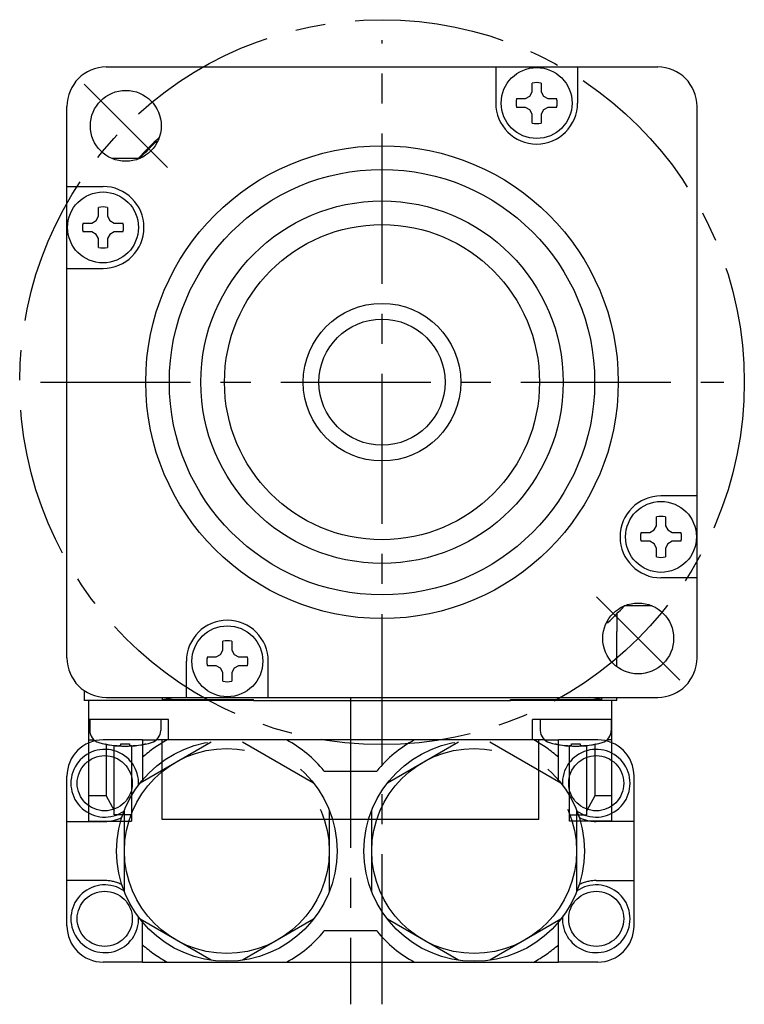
# Model space of a CAD drawing. Header units: millimetres. Extents: x 47 to 338, y 171 to 242.
# Tile 3 of 3: x 292 to 338, y 171 to 233. Entities that reach past the tile are written whole.
import ezdxf

# ---------------------------------------------------------------- set-up
doc = ezdxf.new("R2010")
doc.units = ezdxf.units.MM
doc.linetypes.add('CENTER', pattern=[50.8, 31.75, -6.35, 6.35, -6.35])
doc.linetypes.add('PHANTOM', pattern=[63.5, 31.75, -6.35, 6.35, -6.35, 6.35, -6.35])
doc.layers.add('CTR', color=2, linetype='CENTER')
doc.layers.add('PHANTOM', color=3, linetype='PHANTOM')

msp = doc.modelspace()

# ---------------------------------------------------------------- linework, layer by layer
for p, q in [((297.5, 230), (332.5, 230)), ((322.217, 230), (322.217, 227.711)), ((327.417, 230), (327.417, 227.711)), ((324.537, 228.421), (324.537, 228.981)), ((325.097, 228.981), (325.097, 228.421)), ((324.108, 227.991), (324.38, 228.148)), ((324.38, 228.148), (324.537, 228.421)), ((325.097, 228.421), (325.254, 228.148)), ((325.254, 228.148), (325.527, 227.991)), ((295, 192.5), (295, 227.5)), ((323.548, 227.991), (324.108, 227.991)), ((324.108, 227.431), (323.548, 227.431)), ((324.38, 227.274), (324.108, 227.431)), ((325.527, 227.431), (325.254, 227.274)), ((325.527, 227.991), (326.087, 227.991)), ((326.087, 227.431), (325.527, 227.431)), ((335, 192.5), (335, 227.5)), ((324.537, 227.001), (324.38, 227.274)), ((324.537, 226.442), (324.537, 227.001)), ((325.254, 227.274), (325.097, 227.001)), ((325.097, 227.001), (325.097, 226.442)), ((300.743, 225.25), (300.657, 225.25)), ((299.617, 224.2), (297.843, 224.2)), ((299.626, 224.198), (299.617, 224.2)), ((295, 222.417), (297.289, 222.417)), ((297.009, 220.527), (297.009, 221.087)), ((297.569, 221.087), (297.569, 220.527)), ((296.019, 220.097), (296.579, 220.097)), ((296.579, 220.097), (296.852, 220.254)), ((296.852, 220.254), (297.009, 220.527)), ((297.569, 220.527), (297.726, 220.254)), ((297.726, 220.254), (297.999, 220.097)), ((297.999, 220.097), (298.558, 220.097)), ((296.579, 219.537), (296.019, 219.537)), ((296.852, 219.38), (296.579, 219.537)), ((297.009, 219.108), (296.852, 219.38)), ((297.726, 219.38), (297.569, 219.108)), ((297.999, 219.537), (297.726, 219.38)), ((298.558, 219.537), (297.999, 219.537)), ((297.009, 218.548), (297.009, 219.108)), ((297.569, 219.108), (297.569, 218.548)), ((295, 217.217), (297.289, 217.217)), ((335, 202.783), (332.711, 202.783)), ((332.431, 200.892), (332.431, 201.452)), ((332.991, 201.452), (332.991, 200.892)), ((332.001, 200.463), (332.274, 200.62)), ((332.274, 200.62), (332.431, 200.892)), ((332.991, 200.892), (333.148, 200.62)), ((333.148, 200.62), (333.421, 200.463)), ((331.442, 200.463), (332.001, 200.463)), ((333.421, 200.463), (333.981, 200.463)), ((332.001, 199.903), (331.442, 199.903)), ((332.274, 199.746), (332.001, 199.903)), ((332.431, 199.473), (332.274, 199.746)), ((332.431, 198.913), (332.431, 199.473)), ((333.148, 199.746), (332.991, 199.473)), ((332.991, 199.473), (332.991, 198.913)), ((333.421, 199.903), (333.148, 199.746)), ((333.981, 199.903), (333.421, 199.903)), ((335, 197.583), (332.711, 197.583)), ((330.374, 195.802), (330.383, 195.8)), ((332.157, 195.8), (330.383, 195.8)), ((329.9, 195.294), (329.9, 194.186)), ((329.257, 194.75), (329.343, 194.75)), ((329.9, 191.95), (329.9, 194.186)), ((304.903, 192.999), (304.903, 193.558)), ((305.463, 193.558), (305.463, 192.999)), ((303.913, 192.569), (304.473, 192.569)), ((304.473, 192.569), (304.746, 192.726)), ((304.746, 192.726), (304.903, 192.999)), ((305.463, 192.999), (305.62, 192.726)), ((305.62, 192.726), (305.892, 192.569)), ((305.892, 192.569), (306.452, 192.569)), ((302.583, 190), (302.583, 192.289)), ((304.473, 192.009), (303.913, 192.009)), ((304.746, 191.852), (304.473, 192.009)), ((304.903, 191.579), (304.746, 191.852)), ((305.62, 191.852), (305.463, 191.579)), ((305.892, 192.009), (305.62, 191.852)), ((306.452, 192.009), (305.892, 192.009)), ((307.783, 190), (307.783, 192.289)), ((304.903, 191.019), (304.903, 191.579)), ((305.463, 191.579), (305.463, 191.019)), ((296.1, 190.432), (296.1, 189.8)), ((297.5, 190), (332.5, 190)), ((301.074, 189.855), (301.074, 190)), ((301.074, 189.855), (301.8, 190)), ((328.926, 189.855), (328.2, 190)), ((328.926, 190), (328.926, 189.855)), ((329.9, 189.8), (329.9, 190)), ((306.85, 189.8), (296.1, 189.8)), ((296.4, 182.15), (296.4, 189.8)), ((301.074, 189.855), (306.85, 189.855)), ((306.85, 189.8), (306.85, 189.855)), ((306.85, 189.8), (323.15, 189.8)), ((323.15, 189.855), (328.926, 189.855)), ((323.15, 189.8), (323.15, 189.855)), ((329.9, 189.8), (323.15, 189.8)), ((329.6, 182.15), (329.6, 189.8)), ((301.45, 188.6), (296.4, 188.6)), ((296.45, 188.6), (296.45, 187.906)), ((300.95, 188.6), (300.95, 187.906)), ((301.45, 187.3), (301.45, 188.6)), ((329.6, 188.6), (324.55, 188.6)), ((324.55, 187.3), (324.55, 188.6)), ((325.05, 188.6), (325.05, 187.906)), ((329.55, 188.6), (329.55, 187.906)), ((296.4, 187.3), (296.728, 187.3)), ((297.4, 187.043), (297.431, 187.043)), ((297.486, 187.028), (297.486, 183.76)), ((298, 182.55), (298, 186.946)), ((298.42, 186.949), (298.42, 187.043)), ((298.42, 187.043), (298.98, 187.043)), ((298.98, 187.043), (298.98, 186.949)), ((299.1, 186.919), (299.1, 182.15)), ((299.969, 187.043), (300, 187.043)), ((325.328, 187.3), (300.672, 187.3)), ((301.05, 182.25), (301.05, 187.3)), ((324.95, 182.25), (324.95, 187.3)), ((326, 187.043), (326.031, 187.043)), ((326.9, 182.15), (326.9, 186.919)), ((327.02, 187.043), (327.58, 187.043)), ((327.02, 186.949), (327.02, 187.043)), ((327.58, 187.043), (327.58, 186.949)), ((328, 182.55), (328, 186.946)), ((328.514, 187.028), (328.514, 183.76)), ((328.569, 187.043), (328.6, 187.043)), ((329.6, 187.3), (329.272, 187.3)), ((297.486, 183.76), (296.4, 183.76)), ((297.486, 183.76), (298, 182.813)), ((328.514, 183.76), (328, 182.813)), ((329.6, 183.76), (328.514, 183.76)), ((299.1, 182.55), (298, 182.55)), ((326.9, 182.55), (328, 182.55)), ((296.4, 182.15), (299.1, 182.15)), ((324.95, 182.25), (301.05, 182.25)), ((329.6, 182.15), (326.9, 182.15))]:
    msp.add_line(p, q)
for centre, radius in [((324.817, 227.711), 2.25), ((298.737, 226.263), 2.25), ((315, 210), 15), ((315, 210), 13.5), ((297.289, 219.817), 2.25), ((315, 210), 11.5), ((315, 210), 10), ((315, 210), 5), ((315, 210), 4), ((332.711, 200.183), 2.25), ((331.263, 193.737), 2.25), ((305.183, 192.289), 2.25)]:
    msp.add_circle(centre, radius)
for centre, radius, start, end in [((297.5, 227.5), 2.5, 90, 180), ((332.5, 227.5), 2.5, 0, 90), ((324.817, 227.711), 1.3, 77.56191, 102.43809), ((324.817, 227.711), 2.6, 180, 0), ((324.817, 227.711), 1.3, 167.56191, 192.43809), ((324.817, 227.711), 1.3, 347.56191, 12.43809), ((324.817, 227.711), 1.3, 257.56191, 282.43809), ((315, 210), 21, 132.36261, 137.45333), ((315, 210), 20.935, 133.24379, 137.28984), ((297.289, 219.817), 2.6, 270, 90), ((297.289, 219.817), 1.3, 77.56191, 102.43809), ((297.289, 219.817), 1.3, 167.56191, 192.43809), ((297.289, 219.817), 1.3, 347.56191, 12.43809), ((297.289, 219.817), 1.3, 257.56191, 282.43809), ((332.711, 200.183), 2.6, 90, 270), ((332.711, 200.183), 1.3, 77.56191, 102.43809), ((332.711, 200.183), 1.3, 167.56191, 192.43809), ((332.711, 200.183), 1.3, 347.56191, 12.43809), ((332.711, 200.183), 1.3, 257.56191, 282.43809), ((315, 210), 20.935, 313.24379, 317.28984), ((305.183, 192.289), 2.6, 0, 180), ((305.183, 192.289), 1.3, 77.56191, 102.43809), ((297.5, 192.5), 2.5, 180, 270), ((305.183, 192.289), 1.3, 167.56191, 192.43809), ((305.183, 192.289), 1.3, 347.56191, 12.43809), ((332.5, 192.5), 2.5, 270, 0), ((305.183, 192.289), 1.3, 257.56191, 282.43809), ((297.25, 187.906), 0.8, 180, 253.80865), ((300.15, 187.906), 0.8, 286.19135, 0), ((325.85, 187.906), 0.8, 180, 253.80865), ((328.75, 187.906), 0.8, 286.19135, 0), ((298.7, 192.9), 6, 253.80865, 286.19135), ((298.7, 192.9), 5.993, 257.77143, 263.19887), ((298.7, 192.9), 5.993, 276.80113, 282.22857), ((327.3, 192.9), 6, 253.80865, 286.19135), ((327.3, 192.9), 5.993, 257.77143, 263.19887), ((327.3, 192.9), 5.993, 276.80113, 282.22857)]:
    msp.add_arc(centre, radius, start, end)
for points, knots in [([(297.99, 186.949), (297.995, 186.948), (298.001, 186.948), (298.01, 186.947), (298.016, 186.946), (298.021, 186.946), (298.024, 186.946), (298.026, 186.946), (298.029, 186.945), (298.035, 186.945), (298.043, 186.944), (298.053, 186.943), (298.063, 186.943), (298.072, 186.942), (298.078, 186.942), (298.081, 186.941), (298.083, 186.941), (298.086, 186.941), (298.09, 186.941), (298.096, 186.94), (298.103, 186.94), (298.109, 186.939), (298.112, 186.939), (298.115, 186.939), (298.116, 186.939), (298.119, 186.939), (298.122, 186.939), (298.128, 186.938), (298.137, 186.938), (298.147, 186.937), (298.155, 186.937), (298.162, 186.936), (298.166, 186.936), (298.17, 186.936), (298.172, 186.936), (298.176, 186.935), (298.182, 186.935), (298.189, 186.935), (298.195, 186.935), (298.201, 186.934), (298.205, 186.934), (298.207, 186.934), (298.211, 186.934), (298.215, 186.934), (298.222, 186.933), (298.231, 186.933), (298.245, 186.933), (298.256, 186.932), (298.263, 186.932)], [0, 0, 0, 0, 0.0625, 0.09375, 0.125, 0.140625, 0.15625, 0.164062, 0.171875, 0.1875, 0.21875, 0.25, 0.28125, 0.3125, 0.328125, 0.335938, 0.34375, 0.359375, 0.375, 0.40625, 0.4375, 0.46875, 0.484375, 0.492188, 0.5, 0.507812, 0.515625, 0.53125, 0.5625, 0.59375, 0.625, 0.640625, 0.65625, 0.664062, 0.671875, 0.6875, 0.71875, 0.75, 0.78125, 0.8125, 0.828125, 0.835938, 0.84375, 0.859375, 0.875, 0.90625, 0.9375, 1, 1, 1, 1]), ([(298.263, 186.932), (298.266, 186.932), (298.271, 186.932), (298.277, 186.933), (298.282, 186.933), (298.285, 186.933), (298.289, 186.934), (298.293, 186.934), (298.299, 186.934), (298.305, 186.935), (298.31, 186.935), (298.314, 186.936), (298.317, 186.936), (298.32, 186.936), (298.324, 186.936), (298.328, 186.937), (298.331, 186.937), (298.334, 186.937), (298.335, 186.938), (298.339, 186.938), (298.342, 186.938), (298.347, 186.939), (298.353, 186.94), (298.359, 186.94), (298.364, 186.941), (298.368, 186.941), (298.37, 186.942), (298.373, 186.942), (298.377, 186.943), (298.381, 186.943), (298.384, 186.943), (298.387, 186.944), (298.39, 186.944), (298.393, 186.945), (298.399, 186.946), (298.408, 186.947), (298.416, 186.948), (298.42, 186.949)], [0, 0, 0, 0, 0.0625, 0.125, 0.15625, 0.171875, 0.1875, 0.21875, 0.25, 0.28125, 0.3125, 0.328125, 0.34375, 0.375, 0.40625, 0.4375, 0.46875, 0.484375, 0.5, 0.515625, 0.53125, 0.5625, 0.59375, 0.625, 0.65625, 0.671875, 0.6875, 0.71875, 0.75, 0.78125, 0.8125, 0.828125, 0.84375, 0.859375, 0.875, 0.9375, 1, 1, 1, 1]), ([(298.98, 186.949), (298.983, 186.948), (298.988, 186.948), (298.994, 186.947), (298.999, 186.946), (299.002, 186.945), (299.006, 186.945), (299.01, 186.944), (299.016, 186.943), (299.022, 186.943), (299.027, 186.942), (299.031, 186.941), (299.034, 186.941), (299.037, 186.941), (299.041, 186.94), (299.045, 186.94), (299.048, 186.939), (299.051, 186.939), (299.052, 186.939), (299.056, 186.939), (299.059, 186.938), (299.064, 186.938), (299.07, 186.937), (299.076, 186.937), (299.081, 186.936), (299.085, 186.936), (299.087, 186.935), (299.09, 186.935), (299.094, 186.935), (299.098, 186.935), (299.101, 186.934), (299.104, 186.934), (299.107, 186.934), (299.11, 186.934), (299.116, 186.933), (299.125, 186.933), (299.133, 186.932), (299.137, 186.932)], [0, 0, 0, 0, 0.0625, 0.125, 0.15625, 0.171875, 0.1875, 0.21875, 0.25, 0.28125, 0.3125, 0.328125, 0.34375, 0.375, 0.40625, 0.4375, 0.46875, 0.484375, 0.5, 0.515625, 0.53125, 0.5625, 0.59375, 0.625, 0.65625, 0.671875, 0.6875, 0.71875, 0.75, 0.78125, 0.8125, 0.828125, 0.84375, 0.859375, 0.875, 0.9375, 1, 1, 1, 1]), ([(299.137, 186.932), (299.142, 186.932), (299.148, 186.932), (299.157, 186.933), (299.163, 186.933), (299.167, 186.933), (299.17, 186.933), (299.172, 186.933), (299.176, 186.933), (299.182, 186.934), (299.19, 186.934), (299.2, 186.934), (299.21, 186.935), (299.219, 186.935), (299.225, 186.936), (299.228, 186.936), (299.23, 186.936), (299.233, 186.936), (299.237, 186.936), (299.243, 186.936), (299.25, 186.937), (299.255, 186.937), (299.259, 186.937), (299.262, 186.938), (299.263, 186.938), (299.266, 186.938), (299.269, 186.938), (299.275, 186.938), (299.284, 186.939), (299.294, 186.94), (299.302, 186.94), (299.309, 186.941), (299.313, 186.941), (299.317, 186.941), (299.319, 186.941), (299.323, 186.942), (299.329, 186.942), (299.335, 186.943), (299.342, 186.943), (299.348, 186.943), (299.352, 186.944), (299.354, 186.944), (299.358, 186.944), (299.362, 186.945), (299.369, 186.945), (299.378, 186.946), (299.392, 186.947), (299.403, 186.948), (299.41, 186.949)], [0, 0, 0, 0, 0.0625, 0.09375, 0.125, 0.140625, 0.15625, 0.164062, 0.171875, 0.1875, 0.21875, 0.25, 0.28125, 0.3125, 0.328125, 0.335938, 0.34375, 0.359375, 0.375, 0.40625, 0.4375, 0.46875, 0.484375, 0.492188, 0.5, 0.507812, 0.515625, 0.53125, 0.5625, 0.59375, 0.625, 0.640625, 0.65625, 0.664062, 0.671875, 0.6875, 0.71875, 0.75, 0.78125, 0.8125, 0.828125, 0.835938, 0.84375, 0.859375, 0.875, 0.90625, 0.9375, 1, 1, 1, 1]), ([(326.59, 186.949), (326.595, 186.948), (326.601, 186.948), (326.61, 186.947), (326.616, 186.946), (326.621, 186.946), (326.624, 186.946), (326.626, 186.946), (326.629, 186.945), (326.635, 186.945), (326.643, 186.944), (326.653, 186.943), (326.663, 186.943), (326.672, 186.942), (326.678, 186.942), (326.681, 186.941), (326.683, 186.941), (326.686, 186.941), (326.69, 186.941), (326.696, 186.94), (326.703, 186.94), (326.709, 186.939), (326.712, 186.939), (326.715, 186.939), (326.716, 186.939), (326.719, 186.939), (326.722, 186.939), (326.728, 186.938), (326.737, 186.938), (326.747, 186.937), (326.755, 186.937), (326.762, 186.936), (326.766, 186.936), (326.77, 186.936), (326.772, 186.936), (326.776, 186.935), (326.782, 186.935), (326.789, 186.935), (326.795, 186.935), (326.801, 186.934), (326.805, 186.934), (326.807, 186.934), (326.811, 186.934), (326.815, 186.934), (326.822, 186.933), (326.831, 186.933), (326.845, 186.933), (326.856, 186.932), (326.863, 186.932)], [0, 0, 0, 0, 0.0625, 0.09375, 0.125, 0.140625, 0.15625, 0.164062, 0.171875, 0.1875, 0.21875, 0.25, 0.28125, 0.3125, 0.328125, 0.335938, 0.34375, 0.359375, 0.375, 0.40625, 0.4375, 0.46875, 0.484375, 0.492188, 0.5, 0.507812, 0.515625, 0.53125, 0.5625, 0.59375, 0.625, 0.640625, 0.65625, 0.664062, 0.671875, 0.6875, 0.71875, 0.75, 0.78125, 0.8125, 0.828125, 0.835938, 0.84375, 0.859375, 0.875, 0.90625, 0.9375, 1, 1, 1, 1]), ([(326.863, 186.932), (326.866, 186.932), (326.871, 186.932), (326.877, 186.933), (326.882, 186.933), (326.885, 186.933), (326.889, 186.934), (326.893, 186.934), (326.899, 186.934), (326.905, 186.935), (326.91, 186.935), (326.914, 186.936), (326.917, 186.936), (326.92, 186.936), (326.924, 186.936), (326.928, 186.937), (326.931, 186.937), (326.934, 186.937), (326.935, 186.938), (326.939, 186.938), (326.942, 186.938), (326.947, 186.939), (326.953, 186.94), (326.959, 186.94), (326.964, 186.941), (326.968, 186.941), (326.97, 186.942), (326.973, 186.942), (326.977, 186.943), (326.981, 186.943), (326.984, 186.943), (326.987, 186.944), (326.99, 186.944), (326.993, 186.945), (326.999, 186.946), (327.008, 186.947), (327.016, 186.948), (327.02, 186.949)], [0, 0, 0, 0, 0.0625, 0.125, 0.15625, 0.171875, 0.1875, 0.21875, 0.25, 0.28125, 0.3125, 0.328125, 0.34375, 0.375, 0.40625, 0.4375, 0.46875, 0.484375, 0.5, 0.515625, 0.53125, 0.5625, 0.59375, 0.625, 0.65625, 0.671875, 0.6875, 0.71875, 0.75, 0.78125, 0.8125, 0.828125, 0.84375, 0.859375, 0.875, 0.9375, 1, 1, 1, 1]), ([(327.58, 186.949), (327.583, 186.948), (327.588, 186.948), (327.594, 186.947), (327.599, 186.946), (327.602, 186.945), (327.606, 186.945), (327.61, 186.944), (327.616, 186.943), (327.622, 186.943), (327.627, 186.942), (327.631, 186.941), (327.634, 186.941), (327.637, 186.941), (327.641, 186.94), (327.645, 186.94), (327.648, 186.939), (327.651, 186.939), (327.652, 186.939), (327.656, 186.939), (327.659, 186.938), (327.664, 186.938), (327.67, 186.937), (327.676, 186.937), (327.681, 186.936), (327.685, 186.936), (327.687, 186.935), (327.69, 186.935), (327.694, 186.935), (327.698, 186.935), (327.701, 186.934), (327.704, 186.934), (327.707, 186.934), (327.71, 186.934), (327.716, 186.933), (327.725, 186.933), (327.733, 186.932), (327.737, 186.932)], [0, 0, 0, 0, 0.0625, 0.125, 0.15625, 0.171875, 0.1875, 0.21875, 0.25, 0.28125, 0.3125, 0.328125, 0.34375, 0.375, 0.40625, 0.4375, 0.46875, 0.484375, 0.5, 0.515625, 0.53125, 0.5625, 0.59375, 0.625, 0.65625, 0.671875, 0.6875, 0.71875, 0.75, 0.78125, 0.8125, 0.828125, 0.84375, 0.859375, 0.875, 0.9375, 1, 1, 1, 1]), ([(327.737, 186.932), (327.742, 186.932), (327.748, 186.932), (327.757, 186.933), (327.763, 186.933), (327.767, 186.933), (327.77, 186.933), (327.772, 186.933), (327.776, 186.933), (327.782, 186.934), (327.79, 186.934), (327.8, 186.934), (327.81, 186.935), (327.819, 186.935), (327.825, 186.936), (327.828, 186.936), (327.83, 186.936), (327.833, 186.936), (327.837, 186.936), (327.843, 186.936), (327.85, 186.937), (327.855, 186.937), (327.859, 186.937), (327.862, 186.938), (327.863, 186.938), (327.866, 186.938), (327.869, 186.938), (327.875, 186.938), (327.884, 186.939), (327.894, 186.94), (327.902, 186.94), (327.909, 186.941), (327.913, 186.941), (327.917, 186.941), (327.919, 186.941), (327.923, 186.942), (327.929, 186.942), (327.935, 186.943), (327.942, 186.943), (327.948, 186.943), (327.952, 186.944), (327.954, 186.944), (327.958, 186.944), (327.962, 186.945), (327.969, 186.945), (327.978, 186.946), (327.992, 186.947), (328.003, 186.948), (328.01, 186.949)], [0, 0, 0, 0, 0.0625, 0.09375, 0.125, 0.140625, 0.15625, 0.164062, 0.171875, 0.1875, 0.21875, 0.25, 0.28125, 0.3125, 0.328125, 0.335938, 0.34375, 0.359375, 0.375, 0.40625, 0.4375, 0.46875, 0.484375, 0.492188, 0.5, 0.507812, 0.515625, 0.53125, 0.5625, 0.59375, 0.625, 0.640625, 0.65625, 0.664062, 0.671875, 0.6875, 0.71875, 0.75, 0.78125, 0.8125, 0.828125, 0.835938, 0.84375, 0.859375, 0.875, 0.90625, 0.9375, 1, 1, 1, 1])]:
    msp.add_open_spline(points, degree=3, knots=knots)
at = {"layer": 'CTR', "ltscale": 0.3}
for p, q in [((315, 170.523), (315, 231.7)), ((298.737, 226.263), (296.085, 228.915)), ((298.737, 226.263), (301.388, 223.612)), ((293.328, 210), (336.7, 210)), ((331.263, 193.737), (328.612, 196.388)), ((331.263, 193.737), (333.915, 191.085)), ((313, 189.977), (313, 170.523))]:
    msp.add_line(p, q, dxfattribs=at)
msp.add_circle((315, 210), 23, dxfattribs=at)
at = {"layer": 'PHANTOM'}
for p, q in [((299.8, 187.3), (297.3, 187.3)), ((299.65, 184.58), (304.15, 187.178)), ((299.8, 187.3), (299.8, 184.764)), ((299.8, 187.3), (300.672, 187.3)), ((306.15, 187.178), (310.65, 184.58)), ((315.35, 184.58), (319.85, 187.178)), ((321.85, 187.178), (326.35, 184.58)), ((325.328, 187.3), (326.2, 187.3)), ((328.7, 187.3), (326.2, 187.3)), ((326.2, 184.764), (326.2, 187.3)), ((295, 175.5), (295, 185)), ((311.334, 185.325), (314.666, 185.325)), ((331, 175.5), (331, 185)), ((298.65, 177.652), (298.65, 182.848)), ((311.65, 182.848), (311.65, 177.652)), ((314.35, 177.652), (314.35, 182.848)), ((327.35, 182.848), (327.35, 177.652)), ((295, 182.125), (297.4, 182.125)), ((331, 182.125), (328.6, 182.125)), ((297.4, 178.375), (295, 178.375)), ((328.6, 178.375), (331, 178.375)), ((304.15, 173.322), (299.65, 175.92)), ((299.8, 173.2), (299.8, 175.736)), ((310.65, 175.92), (306.15, 173.322)), ((319.85, 173.322), (315.35, 175.92)), ((326.35, 175.92), (321.85, 173.322)), ((326.2, 173.2), (326.2, 175.736)), ((314.666, 175.175), (311.334, 175.175)), ((299.8, 173.2), (297.3, 173.2)), ((299.8, 173.2), (326.2, 173.2)), ((328.7, 173.2), (326.2, 173.2))]:
    msp.add_line(p, q, dxfattribs=at)
for centre, radius in [((305.15, 180.25), 7), ((320.85, 180.25), 7), ((297.4, 184.55), 1.75), ((305.15, 180.25), 6.5), ((320.85, 180.25), 6.5), ((328.6, 184.55), 1.75), ((297.4, 175.95), 1.75), ((328.6, 175.95), 1.75)]:
    msp.add_circle(centre, radius, dxfattribs=at)
for centre, radius, start, end in [((297.3, 185), 2.3, 90, 180), ((305.15, 180.25), 8, 118.20648, 131.97066), ((305.15, 180.25), 8, 39.37364, 61.79352), ((320.85, 180.25), 8, 118.20648, 140.62636), ((320.85, 180.25), 8, 48.02934, 61.79352), ((328.7, 185), 2.3, 0, 90), ((297.4, 184.55), 2.15, 356.93543, 304.89879), ((328.6, 184.55), 2.15, 235.10121, 183.06457), ((297.4, 184.525), 2.4, 270, 296.82302), ((328.6, 184.525), 2.4, 243.17698, 270), ((297.4, 175.95), 2.15, 55.10121, 3.06457), ((297.4, 175.975), 2.4, 63.17698, 90), ((328.6, 175.95), 2.15, 176.93543, 124.89879), ((328.6, 175.975), 2.4, 90, 116.82302), ((297.3, 175.5), 2.3, 180, 270), ((305.15, 180.25), 8, 298.20648, 320.62636), ((320.85, 180.25), 8, 219.37364, 241.79352), ((328.7, 175.5), 2.3, 270, 0), ((305.15, 180.25), 8, 228.02934, 241.79352), ((320.85, 180.25), 8, 298.20648, 311.97066)]:
    msp.add_arc(centre, radius, start, end, dxfattribs=at)

doc.saveas('drawing.dxf')
